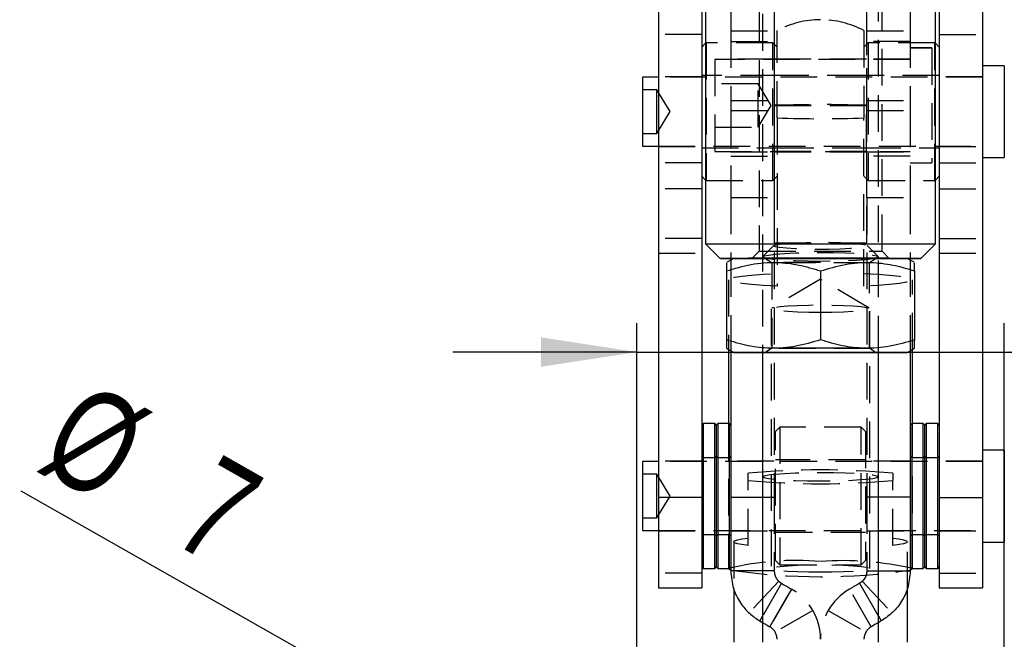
# Model space of a CAD drawing. Extents: x 96 to 729, y 56 to 572.
# Tile 11 of 14: x 348 to 416, y 465 to 508. Entities that reach past the tile are written whole.
import ezdxf

# ---------------------------------------------------------------- set-up
doc = ezdxf.new("R2010")
doc.units = 0
doc.header["$LTSCALE"] = 2
doc.linetypes.add('HIDDEN', pattern=[1.905, 1.27, -0.635])
doc.layers.get('0').update_dxf_attribs({"linetype": 'CONTINUOUS'})
doc.styles.add('SLDTEXTSTYLE0', font='TXT', dxfattribs={"width": 0.75})
doc.dimstyles.new('SLDDIMSTYLE0', dxfattribs={"dimtxt": 7, "dimasz": 6.604, "dimexe": 0, "dimexo": 0.0625, "dimgap": 1.75, "dimtad": 1, "dimdec": 3, "dimrnd": 1e-09, "dimzin": 12, "dimtxsty": 'SLDTEXTSTYLE0', "dimsah": 1, "dimcen": 0.09, "dimazin": 3, "dimtfac": 1, "dimtdec": 3, "dimtmove": 0, "dimatfit": 3, "dimtolj": 1, "dimtzin": 12})
doc.dimstyles.new('SLDDIMSTYLE5', dxfattribs={"dimtxt": 7, "dimasz": 6.604, "dimexe": 0, "dimexo": 0.0625, "dimgap": 1.75, "dimtad": 1, "dimdec": 3, "dimrnd": 1e-09, "dimzin": 12, "dimtxsty": 'SLDTEXTSTYLE0', "dimblk1": 'NONE', "dimsah": 1, "dimcen": 0, "dimazin": 3, "dimtfac": 1, "dimtdec": 3, "dimtmove": 0, "dimatfit": 3, "dimtolj": 1, "dimtzin": 12})

# ---------------------------------------------------------------- blocks, each defined once
blk = doc.blocks.new('_D_8')
at = {"color": 179, "linetype": 'CONTINUOUS'}
for p, q in [((390.5, 453.457), (390.5, 487.201)), ((415.9, 453.457), (415.9, 487.201)), ((390.5, 485.201), (377.8, 485.201)), ((390.5, 485.201), (415.9, 485.201)), ((415.9, 485.201), (445.455, 485.201))]:
    blk.add_line(p, q, dxfattribs=at)
for points in [[(390.5, 485.201), (383.896, 486.217), (383.896, 484.185)], [(415.9, 485.201), (422.504, 484.185), (422.504, 486.217)]]:
    blk.add_solid(points, dxfattribs=at)
at = {"color": 179, "linetype": 'CONTINUOUS', "insert": (421.665, 494.224, -13.508), "char_height": 7, "attachment_point": 1, "style": 'SLDTEXTSTYLE0'}
blk.add_mtext('25,4', dxfattribs=at)
blk = doc.blocks.new('_D_10')
at = {"color": 179, "linetype": 'CONTINUOUS'}
for q in [(347.972, 475.584), (393.544, 449.73)]:
    blk.add_line((387.456, 453.184), q, dxfattribs=at)
blk.add_solid([(387.456, 453.184), (382.213, 457.327), (381.21, 455.559)], dxfattribs=at)
at = {"color": 179, "linetype": 'CONTINUOUS', "char_height": 7, "attachment_point": 1, "rotation": 330.43311, "style": 'SLDTEXTSTYLE0'}
for s, insert in [('%%c', (352.396, 483.382, -13.508)), ('7', (361.631, 478.266, -13.508))]:
    blk.add_mtext(s, dxfattribs=dict(at, insert=insert))
blk = doc.blocks.new('_NONE')

msp = doc.modelspace()

# ---------------------------------------------------------------- linework, layer by layer
at = {"color": 7, "linetype": 'CONTINUOUS'}
for p, q in [((391.999963, 527.493593), (391.999963, 475.150996)), ((394.999962, 527.493593), (394.999962, 475.150996)), ((411.399962, 527.493593), (411.399962, 475.150996)), ((414.399962, 527.493593), (414.399962, 475.150996)), ((395.262462, 508.67441), (395.262462, 492.674415)), ((411.137462, 492.674415), (411.137462, 508.67441)), ((395.262462, 506.532256), (394.999962, 506.269758)), ((411.399962, 506.269758), (411.137462, 506.532256)), ((415.899962, 504.982253), (414.399962, 504.982253)), ((415.899962, 504.982253), (415.899962, 498.632257)), ((391.999963, 504.188505), (390.899963, 504.188505)), ((390.899963, 504.188505), (390.899963, 499.426004)), ((390.899963, 499.426004), (391.999963, 499.426004)), ((414.399962, 498.632257), (415.899962, 498.632257)), ((394.999962, 497.344752), (395.262462, 497.082253)), ((411.137462, 497.082253), (411.399962, 497.344752)), ((395.262462, 492.674415), (396.262463, 491.674413)), ((410.137462, 491.674413), (411.137462, 492.674415)), ((397.199963, 491.674413), (396.699962, 491.38574)), ((396.999962, 491.673705), (396.999962, 491.558944)), ((409.699962, 491.38574), (409.199962, 491.674413)), ((409.399962, 491.673705), (409.399962, 491.558944)), ((396.699962, 490.806033), (396.699962, 486.044497)), ((403.199962, 490.80689), (403.199962, 486.04535)), ((409.699962, 490.806033), (409.699962, 486.044497)), ((396.699962, 485.463087), (397.199963, 485.174415)), ((396.849962, 485.376486), (396.849962, 480.257788)), ((396.999962, 485.289884), (396.999962, 475.180746)), ((399.199962, 485.174415), (399.199962, 465.175596)), ((407.199962, 465.175596), (407.199962, 485.174415)), ((409.199962, 485.174415), (409.699962, 485.463087)), ((409.399962, 485.289884), (409.399962, 475.180746)), ((409.549962, 480.257788), (409.549962, 485.376486)), ((395.099962, 480.257788), (394.999962, 480.157786)), ((395.899962, 480.257788), (395.099962, 480.257788)), ((395.099962, 480.257788), (395.099962, 470.257786)), ((395.999962, 480.157786), (395.899962, 480.257788)), ((395.899962, 470.257786), (395.899962, 480.257788)), ((396.099962, 480.257788), (395.999962, 480.157786)), ((395.999962, 480.157786), (395.999962, 470.357784)), ((396.899962, 480.257788), (396.099962, 480.257788)), ((396.099962, 480.257788), (396.099962, 470.257786)), ((396.999962, 480.157786), (396.899962, 480.257788)), ((396.899962, 470.257786), (396.899962, 480.257788)), ((409.499962, 480.257788), (409.399962, 480.157786)), ((410.299962, 480.257788), (409.499962, 480.257788)), ((409.499962, 480.257788), (409.499962, 470.257786)), ((410.399962, 480.157786), (410.299962, 480.257788)), ((410.299962, 470.257786), (410.299962, 480.257788)), ((410.499962, 480.257788), (410.399962, 480.157786)), ((410.399962, 470.357784), (410.399962, 480.157786)), ((411.299962, 480.257788), (410.499962, 480.257788)), ((410.499962, 480.257788), (410.499962, 470.257786)), ((411.399962, 480.157786), (411.299962, 480.257788)), ((411.299962, 470.257786), (411.299962, 480.257788)), ((415.899962, 478.432787), (414.399962, 478.432787)), ((415.899962, 478.432787), (415.899962, 472.082787)), ((391.999963, 477.639035), (390.899963, 477.639035)), ((390.899963, 477.639035), (390.899963, 472.876535)), ((394.999962, 475.150996), (391.999963, 475.150996)), ((391.999963, 475.150996), (391.999963, 468.907786)), ((394.999962, 475.150996), (394.999962, 468.907786)), ((396.999962, 475.180746), (396.999962, 470.097245)), ((409.399962, 475.180746), (409.399962, 470.097245)), ((411.399962, 475.150996), (414.399962, 475.150996)), ((411.399962, 475.150996), (411.399962, 468.907786)), ((414.399962, 475.150996), (414.399962, 468.907786)), ((390.899963, 472.876535), (391.999963, 472.876535)), ((414.399962, 472.082787), (415.899962, 472.082787)), ((394.999962, 470.357784), (395.099962, 470.257786)), ((395.099962, 470.257786), (395.899962, 470.257786)), ((395.899962, 470.257786), (395.999962, 470.357784)), ((395.999962, 470.357784), (396.099962, 470.257786)), ((396.099962, 470.257786), (396.899962, 470.257786)), ((396.849962, 470.257786), (396.849962, 470.25098)), ((396.899962, 470.257786), (396.999962, 470.357784)), ((409.399962, 470.357784), (409.499962, 470.257786)), ((409.499962, 470.257786), (410.299962, 470.257786)), ((409.549962, 470.25098), (409.549962, 470.257786)), ((410.299962, 470.257786), (410.399962, 470.357784)), ((410.399962, 470.357784), (410.499962, 470.257786)), ((410.499962, 470.257786), (411.299962, 470.257786)), ((411.299962, 470.257786), (411.399962, 470.357784)), ((399.199962, 470.097245), (396.999962, 470.097245)), ((407.199962, 470.097245), (409.399962, 470.097245)), ((391.999963, 468.907786), (394.999962, 468.907786)), ((397.199962, 468.856987), (397.199962, 465.175332)), ((409.199962, 465.175332), (409.199962, 468.856987)), ((411.399962, 468.907786), (414.399962, 468.907786)), ((399.199962, 466.979553), (398.999962, 466.633142)), ((407.199962, 466.979553), (407.399962, 466.633142))]:
    msp.add_line(p, q, dxfattribs=at)
at = {"color": 7, "linetype": 'HIDDEN'}
for p, q in [((399.199962, 516.175431), (399.199962, 485.174415)), ((407.199962, 485.174415), (407.199962, 516.175431)), ((398.949962, 509.174411), (398.949962, 492.174414)), ((407.449962, 492.174414), (407.449962, 509.174411)), ((396.999962, 508.796361), (396.999962, 507.383031)), ((399.999962, 508.796361), (399.999962, 507.383031)), ((400.024962, 502.260108), (400.024962, 508.608666)), ((406.374962, 508.608666), (406.374962, 502.260108)), ((406.399962, 507.383031), (406.399962, 508.796361)), ((409.399962, 508.796361), (409.399962, 507.383031)), ((394.999962, 507.135254), (391.999963, 507.135254)), ((396.999962, 507.383031), (399.999962, 507.383031)), ((396.999962, 507.383031), (396.999962, 501.89126)), ((399.999962, 507.383031), (399.999962, 501.89126)), ((400.199962, 501.376864), (400.199962, 507.403907)), ((406.199962, 507.403907), (406.199962, 501.376864)), ((406.399962, 507.383031), (409.399962, 507.383031)), ((406.399962, 501.89126), (406.399962, 507.383031)), ((409.399962, 507.383031), (409.399962, 501.89126)), ((411.399962, 507.135254), (414.399962, 507.135254)), ((395.299963, 506.569755), (395.262462, 506.532256)), ((395.299963, 506.569755), (395.299963, 497.044754)), ((399.899962, 506.569755), (395.299963, 506.569755)), ((396.999962, 506.654468), (399.999962, 506.654468)), ((399.899962, 497.044754), (399.899962, 506.569755)), ((400.199962, 506.269758), (399.899962, 506.569755)), ((406.499962, 506.569755), (406.199962, 506.269758)), ((409.399962, 506.654468), (406.399962, 506.654468)), ((406.499962, 506.569755), (406.499962, 497.044754)), ((411.099962, 506.569755), (406.499962, 506.569755)), ((410.899962, 506.207106), (409.399962, 506.207106)), ((410.899962, 506.201339), (409.399962, 506.201339)), ((410.899962, 506.207106), (410.899962, 498.269607)), ((411.099962, 497.044754), (411.099962, 506.569755)), ((411.137462, 506.532256), (411.099962, 506.569755)), ((395.899962, 505.413358), (395.899962, 499.063355)), ((409.399962, 505.413358), (395.899962, 505.413358)), ((409.399962, 505.407584), (395.899962, 505.407584)), ((399.999962, 505.438355), (396.999962, 505.438355)), ((399.999962, 505.432588), (396.999962, 505.432588)), ((406.374962, 505.438355), (400.024962, 505.438355)), ((406.374962, 505.432588), (400.024962, 505.432588)), ((409.399962, 505.438355), (406.399962, 505.438355)), ((409.399962, 505.432588), (406.399962, 505.432588)), ((394.999962, 504.207258), (391.999963, 504.207258)), ((414.399962, 504.188505), (391.999963, 504.188505)), ((400.199962, 504.307252), (394.999962, 504.307252)), ((406.199962, 504.307252), (400.199962, 504.307252)), ((411.399962, 504.307252), (406.199962, 504.307252)), ((414.399962, 504.207258), (411.399962, 504.207258)), ((398.899962, 503.738356), (395.899962, 503.738356)), ((398.899962, 503.732589), (395.899962, 503.732589)), ((398.899962, 500.738357), (398.899962, 503.738356)), ((399.801253, 502.23836), (398.899962, 503.738356)), ((399.801253, 502.232586), (398.899962, 503.732589)), ((391.899962, 503.307258), (390.899963, 503.307258)), ((391.899962, 500.851576), (391.899962, 503.307258)), ((392.801253, 501.807255), (391.899962, 503.307258)), ((396.999962, 502.585453), (399.999962, 502.585453)), ((398.899962, 500.738357), (399.801253, 502.23836)), ((398.899962, 500.732583), (399.801253, 502.232586)), ((406.374962, 502.260108), (400.024962, 502.260108)), ((400.024962, 499.085111), (400.024962, 502.260108)), ((400.024962, 502.231141), (406.374962, 502.231141)), ((406.374962, 499.085111), (406.374962, 502.260108)), ((406.399962, 502.585453), (409.399962, 502.585453)), ((391.899962, 500.307252), (392.801253, 501.807255)), ((396.999962, 501.89126), (399.999962, 501.89126)), ((396.999962, 501.89126), (396.999962, 495.888357)), ((399.999962, 501.89126), (399.999962, 495.888357)), ((406.399962, 501.89126), (409.399962, 501.89126)), ((406.399962, 495.888357), (406.399962, 501.89126)), ((409.399962, 501.89126), (409.399962, 495.888357)), ((391.899962, 500.307252), (391.899962, 500.851576)), ((400.199962, 501.376864), (400.199962, 489.761365)), ((406.199962, 489.761365), (406.199962, 501.376864)), ((390.899963, 500.307252), (391.899962, 500.307252)), ((395.899962, 500.738357), (398.899962, 500.738357)), ((395.899962, 500.732583), (398.899962, 500.732583)), ((398.899962, 500.732583), (398.899962, 500.738357)), ((391.999963, 499.426004), (414.399962, 499.426004)), ((391.999963, 499.407251), (394.999962, 499.407251)), ((411.399962, 499.407251), (414.399962, 499.407251)), ((394.999962, 499.307257), (400.199962, 499.307257)), ((395.899962, 499.063355), (395.899962, 499.057588)), ((395.899962, 499.063355), (409.399962, 499.063355)), ((395.899962, 499.057588), (409.399962, 499.057588)), ((396.999962, 499.038358), (399.999962, 499.038358)), ((396.999962, 499.032584), (399.999962, 499.032584)), ((396.999962, 498.734643), (399.999962, 498.734643)), ((400.024962, 492.733669), (400.024962, 499.085111)), ((400.024962, 499.085111), (406.374962, 499.085111)), ((406.374962, 499.056143), (400.024962, 499.056143)), ((400.024962, 499.038358), (406.374962, 499.038358)), ((400.024962, 499.032584), (406.374962, 499.032584)), ((400.199962, 499.307257), (406.199962, 499.307257)), ((406.199962, 499.307257), (411.399962, 499.307257)), ((406.374962, 499.085111), (406.374962, 492.733669)), ((406.399962, 499.038358), (409.399962, 499.038358)), ((406.399962, 499.032584), (409.399962, 499.032584)), ((409.399962, 498.734643), (406.399962, 498.734643)), ((394.999962, 498.270814), (391.999963, 498.270814)), ((409.399962, 498.269607), (410.899962, 498.269607)), ((409.399962, 498.263833), (410.899962, 498.263833)), ((410.899962, 498.269607), (410.899962, 498.263833)), ((411.399962, 498.270814), (414.399962, 498.270814)), ((395.262462, 497.082253), (395.299963, 497.044754)), ((395.299963, 497.044754), (399.899962, 497.044754)), ((399.899962, 497.044754), (400.199962, 497.344752)), ((406.199962, 497.344752), (406.499962, 497.044754)), ((406.499962, 497.044754), (411.099962, 497.044754)), ((411.099962, 497.044754), (411.137462, 497.082253)), ((394.999962, 496.479255), (391.999963, 496.479255)), ((411.399962, 496.479255), (414.399962, 496.479255)), ((396.999962, 495.888357), (396.999962, 491.673705)), ((396.999962, 495.888357), (399.999962, 495.888357)), ((399.999962, 495.888357), (399.999962, 475.180746)), ((406.399962, 495.888357), (406.399962, 475.180746)), ((406.399962, 495.888357), (409.399962, 495.888357)), ((409.399962, 495.888357), (409.399962, 491.673705)), ((394.999962, 493.049604), (391.999963, 493.049604)), ((406.374962, 492.733669), (400.024962, 492.733669)), ((400.024962, 492.707585), (400.024962, 492.733669)), ((400.024962, 492.707585), (406.374962, 492.707585)), ((406.374962, 492.707585), (406.374962, 492.733669)), ((411.399962, 493.049604), (414.399962, 493.049604)), ((391.999963, 492.027608), (394.999962, 492.027608)), ((398.949962, 492.174414), (398.449962, 491.674413)), ((399.976593, 492.556092), (399.211878, 491.79591)), ((407.188047, 491.79591), (406.423331, 492.556092)), ((407.949962, 491.674413), (407.449962, 492.174414)), ((411.399962, 492.027608), (414.399962, 492.027608)), ((396.999962, 491.558944), (396.999962, 485.289884)), ((399.409393, 491.674413), (399.824962, 491.38343)), ((399.824962, 491.38343), (399.824962, 485.465397)), ((406.574962, 491.38343), (406.990531, 491.674413)), ((406.574962, 485.465397), (406.574962, 491.38343)), ((409.399962, 491.558944), (409.399962, 485.289884)), ((396.849962, 490.191755), (396.849962, 485.376486)), ((403.199962, 490.234551), (399.828091, 488.231239)), ((406.571834, 488.231239), (403.199962, 490.234551)), ((409.549962, 485.376486), (409.549962, 490.191755)), ((399.799962, 488.197674), (399.799962, 470.25098)), ((406.599962, 470.25098), (406.599962, 488.197674)), ((403.199962, 486.04535), (403.199962, 486.041942)), ((399.824962, 485.465397), (399.409393, 485.174415)), ((406.990531, 485.174415), (406.574962, 485.465397)), ((396.849962, 480.257788), (396.849962, 470.257786)), ((400.399962, 480.020286), (400.099962, 479.720284)), ((400.099962, 470.795286), (400.099962, 479.720284)), ((400.399962, 480.020286), (400.399962, 470.495284)), ((405.999962, 480.020286), (400.399962, 480.020286)), ((405.999962, 470.495284), (405.999962, 480.020286)), ((406.299962, 479.720284), (405.999962, 480.020286)), ((406.299962, 479.720284), (406.299962, 470.795286)), ((409.549962, 470.257786), (409.549962, 480.257788)), ((394.999962, 477.657785), (391.999963, 477.657785)), ((414.399962, 477.639035), (391.999963, 477.639035)), ((395.099962, 477.907785), (394.999962, 478.007787)), ((395.899962, 477.907785), (395.099962, 477.907785)), ((395.999962, 478.007787), (395.899962, 477.907785)), ((396.099962, 477.907785), (395.999962, 478.007787)), ((396.899962, 477.907785), (396.099962, 477.907785)), ((396.999962, 478.007787), (396.899962, 477.907785)), ((399.999962, 477.657785), (396.999962, 477.657785)), ((406.299962, 477.757786), (400.099962, 477.757786)), ((409.399962, 477.657785), (406.399962, 477.657785)), ((409.499962, 477.907785), (409.399962, 478.007787)), ((410.299962, 477.907785), (409.499962, 477.907785)), ((410.399962, 478.007787), (410.299962, 477.907785)), ((410.499962, 477.907785), (410.399962, 478.007787)), ((411.299962, 477.907785), (410.499962, 477.907785)), ((411.399962, 478.007787), (411.299962, 477.907785)), ((414.399962, 477.657785), (411.399962, 477.657785)), ((391.899962, 476.757784), (390.899963, 476.757784)), ((391.899962, 474.302106), (391.899962, 476.757784)), ((392.801253, 475.257785), (391.899962, 476.757784)), ((398.199962, 476.329246), (398.199962, 476.83935)), ((398.199962, 471.842569), (398.199962, 476.329246)), ((408.199962, 476.83935), (408.199962, 476.329246)), ((408.199962, 471.842569), (408.199962, 476.329246)), ((391.899962, 473.757786), (392.801253, 475.257785)), ((399.199962, 475.180746), (399.999962, 475.180746)), ((399.999962, 475.180746), (399.999962, 470.097245)), ((406.399962, 475.180746), (406.399962, 470.097245)), ((407.199962, 475.180746), (406.399962, 475.180746)), ((391.899962, 473.757786), (391.899962, 474.302106)), ((390.899963, 473.757786), (391.899962, 473.757786)), ((391.999963, 472.876535), (414.399962, 472.876535)), ((391.999963, 472.857785), (394.999962, 472.857785)), ((394.999962, 472.507787), (395.099962, 472.607785)), ((395.099962, 472.607785), (395.899962, 472.607785)), ((395.899962, 472.607785), (395.999962, 472.507787)), ((395.999962, 472.507787), (396.099962, 472.607785)), ((396.099962, 472.607785), (396.899962, 472.607785)), ((396.899962, 472.607785), (396.999962, 472.507787)), ((396.999962, 472.857785), (399.999962, 472.857785)), ((400.099962, 472.757787), (406.299962, 472.757787)), ((406.399962, 472.857785), (409.399962, 472.857785)), ((409.399962, 472.507787), (409.499962, 472.607785)), ((409.499962, 472.607785), (410.299962, 472.607785)), ((410.299962, 472.607785), (410.399962, 472.507787)), ((410.399962, 472.507787), (410.499962, 472.607785)), ((410.499962, 472.607785), (411.299962, 472.607785)), ((411.299962, 472.607785), (411.399962, 472.507787)), ((411.399962, 472.857785), (414.399962, 472.857785)), ((397.199962, 472.097621), (397.199962, 468.856987)), ((409.199962, 468.856987), (409.199962, 472.097621)), ((400.099962, 470.795286), (400.399962, 470.495284)), ((400.399962, 470.495284), (405.999962, 470.495284)), ((405.999962, 470.495284), (406.299962, 470.795286)), ((394.999962, 469.929785), (391.999963, 469.929785)), ((399.999962, 470.097245), (399.199962, 470.097245)), ((406.399962, 470.097245), (407.199962, 470.097245)), ((411.399962, 469.929785), (414.399962, 469.929785)), ((400.313974, 469.369632), (398.256011, 467.186791)), ((400.499962, 469.231219), (399.199962, 466.979553)), ((399.699088, 466.229503), (401.199088, 468.82758)), ((401.199962, 468.827073), (399.699962, 466.228996)), ((401.199088, 468.82758), (401.199962, 468.827073)), ((405.200836, 468.82758), (405.199962, 468.827073)), ((406.700836, 466.229503), (405.200836, 468.82758)), ((405.899962, 469.231219), (407.199962, 466.979553)), ((406.08595, 469.369632), (408.143914, 467.186791)), ((402.664064, 467.362971), (400.065988, 465.862972)), ((403.735861, 467.362971), (406.333937, 465.862972)), ((399.699088, 466.229503), (399.699962, 466.228996)), ((406.700836, 466.229503), (406.699962, 466.228996))]:
    msp.add_line(p, q, dxfattribs=at)
at = {"color": 8, "linetype": 'CONTINUOUS'}
for p, q in [((396.999962, 475.180746), (399.199962, 475.180746)), ((409.399962, 475.180746), (407.199962, 475.180746))]:
    msp.add_line(p, q, dxfattribs=at)
at = {"color": 7, "linetype": 'CONTINUOUS', "flags": 128}
for points in [[(395.262462, 492.674415), (395.262462, 492.674415), (395.360186, 492.674698), (395.650951, 492.674974), (396.127598, 492.675235), (396.77839, 492.675473), (397.587302, 492.675689), (398.534417, 492.675875), (399.596413, 492.676017), (400.74714, 492.676129), (401.958264, 492.676196), (403.199962, 492.676218), (404.441661, 492.676196), (405.652785, 492.676129), (406.803512, 492.676017), (407.865508, 492.675875), (408.812622, 492.675689), (409.621535, 492.675473), (410.272327, 492.675235), (410.748973, 492.674974), (411.039739, 492.674698), (411.137462, 492.674415), (411.137462, 492.674415)], [(410.137462, 491.674413), (410.037673, 491.674681), (409.741174, 491.674942), (409.256498, 491.67518), (408.597585, 491.675404), (407.783393, 491.675598), (406.837344, 491.675754), (405.786654, 491.675873), (404.66155, 491.675955), (403.494398, 491.675985), (402.318776, 491.675978), (401.168504, 491.675918), (400.076674, 491.675821), (399.074695, 491.67568), (398.191392, 491.675501), (397.452176, 491.6753), (396.878315, 491.675061), (396.486315, 491.674808), (396.287455, 491.674547), (396.287455, 491.674279), (396.486315, 491.674018), (396.878315, 491.673765), (397.198592, 491.673623)], [(397.199963, 491.674413), (397.225557, 491.67454), (397.429008, 491.674785), (397.828983, 491.675024), (398.411859, 491.675232), (399.157789, 491.675419), (400.041369, 491.675575), (401.032512, 491.675687), (402.097465, 491.675754), (403.199962, 491.675776)], [(403.199962, 491.675776), (404.302459, 491.675754), (405.367412, 491.675687), (406.358555, 491.675575), (407.242136, 491.675419), (407.988066, 491.675232), (408.570942, 491.675024), (408.970916, 491.674785), (409.174367, 491.67454), (409.199962, 491.674413)], [(409.201332, 491.673623), (409.256498, 491.673646), (409.741174, 491.673891), (410.037673, 491.674145), (410.137462, 491.674413)], [(399.199962, 485.173398), (399.157789, 485.173405), (398.411859, 485.173591), (397.828983, 485.173807), (397.429008, 485.174042), (397.225557, 485.174288), (397.225557, 485.174541), (397.429008, 485.174787), (397.828983, 485.175022), (398.411859, 485.175234), (399.157789, 485.17542), (400.041369, 485.175573), (401.032512, 485.175685), (402.097465, 485.175752), (403.199962, 485.175778)], [(403.199962, 485.175778), (404.302459, 485.175752), (405.367412, 485.175685), (406.358555, 485.175573), (407.242136, 485.17542), (407.988066, 485.175234), (408.570942, 485.175022), (408.970916, 485.174787), (409.174367, 485.174541), (409.174367, 485.174288), (408.970916, 485.174042), (408.570942, 485.173807), (407.988066, 485.173591), (407.242136, 485.173405), (407.199962, 485.173398)], [(396.849962, 470.25098), (396.856356, 470.229072), (396.999962, 470.145469)], [(409.399962, 470.145469), (409.543568, 470.229072), (409.549962, 470.25098)], [(398.999962, 466.633142), (399.087256, 466.582742), (399.174589, 466.532321), (399.199962, 466.517673)], [(407.399962, 466.633142), (407.312668, 466.582742), (407.225335, 466.532321), (407.199962, 466.517673)]]:
    msp.add_lwpolyline(points, dxfattribs=at)
at = {"color": 7, "linetype": 'HIDDEN', "flags": 128}
for points in [[(399.966962, 492.536914), (400.068533, 492.598747), (400.366863, 492.65669), (400.843207, 492.707108), (401.467634, 492.746835), (402.20091, 492.773366), (402.99696, 492.785049), (403.805766, 492.781137), (404.576507, 492.761877), (405.260754, 492.728484), (405.815514, 492.68305), (406.20593, 492.628437), (406.407469, 492.56808), (406.407469, 492.505756), (406.20593, 492.445392), (405.815514, 492.390779), (405.260754, 492.345353), (404.576507, 492.311959), (403.805766, 492.292699), (402.99696, 492.288788), (402.20091, 492.300463), (401.467634, 492.326994), (400.843207, 492.366721), (400.366863, 492.417139), (400.068533, 492.47509), (399.966962, 492.536914)], [(398.949962, 492.174414), (398.974876, 492.17431), (399.172436, 492.174108), (399.558319, 492.173915), (400.114481, 492.173751), (400.814917, 492.173617), (401.626875, 492.17352), (402.512389, 492.17346), (403.430053, 492.173453), (404.336958, 492.173483), (405.190698, 492.173557), (405.951354, 492.173676), (406.583358, 492.173833), (407.057158, 492.174012), (407.3506, 492.174205), (407.449962, 492.174414), (407.449962, 492.174414)], [(399.199962, 491.772187), (399.300251, 491.840635), (399.596087, 491.905649), (400.072636, 491.96398), (400.706003, 492.012684), (401.464427, 492.049334), (402.309879, 492.07208), (403.199962, 492.079792), (404.090046, 492.07208), (404.935497, 492.049334), (405.693921, 492.012684), (406.327288, 491.96398), (406.803838, 491.905649), (407.099674, 491.840635), (407.199962, 491.772187), (407.099674, 491.703738), (406.803838, 491.638725), (406.327288, 491.580401), (405.693921, 491.53169), (404.935497, 491.495048), (404.090046, 491.472294), (403.199962, 491.464582), (402.309879, 491.472294), (401.464427, 491.495048), (400.706003, 491.53169), (400.072636, 491.580401), (399.596087, 491.638725), (399.300251, 491.703738), (399.199962, 491.772187)], [(397.198592, 491.673623), (397.452176, 491.673534), (398.191392, 491.673325), (399.074695, 491.673146), (400.076674, 491.673005), (401.168504, 491.672908), (402.318776, 491.672848), (403.494398, 491.672841), (404.66155, 491.672871), (405.786654, 491.672953), (406.837344, 491.673072), (407.783393, 491.673228), (408.597585, 491.673422), (409.201332, 491.673623)], [(409.199962, 491.674413), (409.174367, 491.674286), (408.970916, 491.67404), (408.570942, 491.673809), (407.988066, 491.673593), (407.242136, 491.673407), (406.358555, 491.673258), (405.367412, 491.673146), (404.302459, 491.673072), (403.199962, 491.673049), (402.097465, 491.673072), (401.032512, 491.673146), (400.041369, 491.673258), (399.157789, 491.673407), (398.411859, 491.673593), (397.828983, 491.673809), (397.429008, 491.67404), (397.225557, 491.674286), (397.199963, 491.674413)], [(407.949962, 491.674413), (407.85273, 491.674197), (407.565012, 491.673988), (407.098589, 491.673795), (406.472555, 491.673631), (405.712541, 491.673497), (404.849662, 491.6734), (403.919244, 491.673347), (402.959379, 491.673333), (402.009363, 491.67337), (401.10809, 491.673444), (400.292459, 491.673564), (399.595861, 491.673713), (399.046816, 491.673891), (398.667801, 491.674093), (398.474333, 491.674301), (398.474333, 491.674525), (398.667801, 491.674733), (399.046816, 491.674934), (399.595861, 491.675113), (400.292459, 491.67527), (401.10809, 491.675381), (402.009363, 491.675456), (402.959379, 491.675493), (403.919244, 491.675478), (404.849662, 491.675426), (405.712541, 491.675329), (406.472555, 491.675195), (407.098589, 491.675031), (407.565012, 491.674838), (407.85273, 491.674629), (407.949962, 491.674413)], [(403.199962, 491.673556), (404.074128, 491.673578), (404.901167, 491.673646), (405.636493, 491.673757), (406.240466, 491.673899), (406.680524, 491.67407), (406.932944, 491.674264), (406.984118, 491.674465), (406.831288, 491.674659), (406.482692, 491.674845), (405.957122, 491.675002), (405.282914, 491.675136), (404.496413, 491.675225), (403.64002, 491.67527), (402.759904, 491.67527), (401.903511, 491.675225), (401.11701, 491.675136), (400.442802, 491.675002), (399.917233, 491.674845), (399.568637, 491.674659), (399.415806, 491.674465), (399.46698, 491.674264), (399.7194, 491.67407), (400.159459, 491.673899), (400.763431, 491.673757), (401.498758, 491.673646), (402.325797, 491.673578), (403.199962, 491.673556)], [(403.199962, 491.384198), (402.392272, 491.384176), (401.631522, 491.384109), (400.961923, 491.384004), (400.422392, 491.383863), (400.044282, 491.383699), (399.84957, 491.38352), (399.84957, 491.383334), (400.044282, 491.383155), (400.422392, 491.382991), (400.961923, 491.382857), (401.631522, 491.382752), (402.392272, 491.382685), (403.199962, 491.382663), (404.007653, 491.382685), (404.768403, 491.382752), (405.438001, 491.382857), (405.977533, 491.382991), (406.355642, 491.383155), (406.550355, 491.383334), (406.574962, 491.38343)], [(400.199962, 489.761365), (399.24751, 489.809555), (398.422475, 489.870069), (397.751453, 489.940953), (397.256077, 490.019922), (396.952316, 490.104427), (396.849962, 490.191755), (396.952316, 490.279076), (397.256077, 490.363588), (397.751453, 490.442556), (398.422475, 490.513434), (399.24751, 490.573947), (400.199962, 490.622145)], [(406.199962, 490.622145), (407.152414, 490.573947), (407.97745, 490.513434), (408.648471, 490.442556), (409.143847, 490.363588), (409.447609, 490.279076), (409.549962, 490.191755), (409.447609, 490.104427), (409.143847, 490.019922), (408.648471, 489.940953), (407.97745, 489.870069), (407.152414, 489.809555), (406.199962, 489.761365)], [(403.199962, 487.936211), (402.386289, 487.94381), (401.619903, 487.966162), (400.945345, 488.00197), (400.401817, 488.049147), (400.020907, 488.104959), (399.824752, 488.166158), (399.824752, 488.22919), (400.020907, 488.290389), (400.401817, 488.346201), (400.945345, 488.393386), (401.619903, 488.429193), (402.386289, 488.451545), (403.199962, 488.459137), (404.013635, 488.451545), (404.780021, 488.429193), (405.454579, 488.393386), (405.998107, 488.346201), (406.379017, 488.290389), (406.575172, 488.22919), (406.575172, 488.166158), (406.379017, 488.104959), (405.998107, 488.049147), (405.454579, 488.00197), (404.780021, 487.966162), (404.013635, 487.94381), (403.199962, 487.936211)], [(407.199962, 485.173398), (406.358555, 485.173256), (405.367412, 485.173144), (404.302459, 485.173074), (403.199962, 485.173051), (402.097465, 485.173074), (401.032512, 485.173144), (400.041369, 485.173256), (399.199962, 485.173398)], [(403.199962, 485.173554), (404.074128, 485.173576), (404.901167, 485.173644), (405.636493, 485.173755), (406.240466, 485.173901), (406.680524, 485.174072), (406.932944, 485.174266), (406.984118, 485.174463), (406.831288, 485.174661), (406.482692, 485.174843), (405.957122, 485.175003), (405.282914, 485.175134), (404.496413, 485.175223), (403.64002, 485.175268), (402.759904, 485.175268), (401.903511, 485.175223), (401.11701, 485.175134), (400.442802, 485.175003), (399.917233, 485.174843), (399.568637, 485.174661), (399.415806, 485.174463), (399.46698, 485.174266), (399.7194, 485.174072), (400.159459, 485.173901), (400.763431, 485.173755), (401.498758, 485.173644), (402.325797, 485.173576), (403.199962, 485.173554)], [(403.199962, 485.464633), (402.392272, 485.464656), (401.631522, 485.464719), (400.961923, 485.464823), (400.422392, 485.464961), (400.044282, 485.465125), (399.84957, 485.465308), (399.84957, 485.46549), (400.044282, 485.465669), (400.422392, 485.465833), (400.961923, 485.465971), (401.631522, 485.466079), (402.392272, 485.466142), (403.199962, 485.466164), (404.007653, 485.466142), (404.768403, 485.466079), (405.438001, 485.465971), (405.977533, 485.465833), (406.355642, 485.465669), (406.550355, 485.46549), (406.550355, 485.465308), (406.355642, 485.465125), (405.977533, 485.464961), (405.438001, 485.464823), (404.768403, 485.464719), (404.007653, 485.464656), (403.199962, 485.464633)], [(399.199962, 476.584298), (399.300251, 476.652746), (399.596087, 476.71776), (400.072636, 476.776087), (400.706003, 476.824791), (401.464427, 476.861441), (402.309879, 476.884191), (403.199962, 476.891902), (404.090046, 476.884191), (404.935497, 476.861441), (405.693921, 476.824791), (406.327288, 476.776087), (406.803838, 476.71776), (407.099674, 476.652746), (407.199962, 476.584298), (407.099674, 476.515849), (406.803838, 476.450832), (406.327288, 476.392508), (405.693921, 476.3438), (404.935497, 476.307155), (404.090046, 476.284404), (403.199962, 476.276693), (402.309879, 476.284404), (401.464427, 476.307155), (400.706003, 476.3438), (400.072636, 476.392508), (399.596087, 476.450832), (399.300251, 476.515849), (399.199962, 476.584298)], [(398.199962, 471.842569), (397.769573, 471.901399), (397.4554, 471.964427), (397.264165, 472.030305), (397.199962, 472.097621), (397.264165, 472.164941), (397.4554, 472.230819), (397.769573, 472.293847), (398.199962, 472.352677)], [(408.199962, 472.352677), (408.630351, 472.293847), (408.944525, 472.230819), (409.135759, 472.164941), (409.199962, 472.097621), (409.135759, 472.030305), (408.944525, 471.964427), (408.630351, 471.901399), (408.199962, 471.842569)], [(403.199962, 469.989517), (402.386289, 469.997113), (401.619903, 470.019464), (400.945345, 470.055272), (400.401817, 470.102449), (400.020907, 470.158261), (399.824752, 470.219464), (399.824752, 470.282496), (400.020907, 470.343695), (400.401817, 470.399507), (400.945345, 470.446688), (401.619903, 470.482496), (402.386289, 470.504847), (403.199962, 470.512443), (404.013635, 470.504847), (404.780021, 470.482496), (405.454579, 470.446688), (405.998107, 470.399507), (406.379017, 470.343695), (406.575172, 470.282496), (406.575172, 470.219464), (406.379017, 470.158261), (405.998107, 470.102449), (405.454579, 470.055272), (404.780021, 470.019464), (404.013635, 469.997113), (403.199962, 469.989517)], [(400.499962, 469.231219), (400.587256, 469.18082), (400.674589, 469.130398), (400.761955, 469.079957), (400.849349, 469.029502), (400.936764, 468.979032), (401.024196, 468.928554), (401.11164, 468.878065), (401.199088, 468.82758)], [(405.899962, 469.231219), (405.812668, 469.18082), (405.725335, 469.130398), (405.63797, 469.079957), (405.550576, 469.029502), (405.46316, 468.979032), (405.375728, 468.928554), (405.288285, 468.878065), (405.200836, 468.82758)], [(399.199962, 466.517673), (399.261955, 466.48188), (399.349349, 466.431425), (399.436764, 466.380955), (399.524196, 466.330477), (399.61164, 466.279992), (399.699088, 466.229503)], [(407.199962, 466.517673), (407.137969, 466.48188), (407.050576, 466.431425), (406.96316, 466.380955), (406.875728, 466.330477), (406.788285, 466.279992), (406.700836, 466.229503)]]:
    msp.add_lwpolyline(points, dxfattribs=at)
at = {"color": 7, "linetype": 'HIDDEN'}
for centre, radius, start, end in [((403.199962, 501.807254), 6.35, 90, 118.19286056), ((403.199962, 501.807254), 6.35, 61.80713944, 90), ((403.199962, 425.415735), 76.880464, 87.76365826, 92.23634174), ((403.199962, 578.198774), 76.880464, 267.76365826, 272.23634174), ((403.199962, 420.753377), 56.308404, 84.90561466, 95.09438534), ((403.199962, 532.415218), 56.308404, 264.90561466, 275.09438534), ((401.508465, 451.204104), 19.608292, 85.05126421, 103.74364741), ((403.199962, 511.653202), 41.968226, 261.50455321, 278.49544679), ((404.758123, 449.470236), 21.326065, 77.01511423, 94.18997415), ((399.199962, 465.362972), 4, 0, 60), ((407.199962, 465.362972), 4, 120, 180), ((399.199962, 465.362972), 1, 0, 60), ((407.199962, 465.362972), 1, 120, 180)]:
    msp.add_arc(centre, radius, start, end, dxfattribs=at)
at = {"color": 7, "linetype": 'CONTINUOUS'}
for points, knots in [([(396.699962, 490.806033), (397.264111, 490.973789), (398.404642, 491.312939), (400.094497, 491.437178), (401.709901, 491.255364), (402.70025, 490.957291), (403.199962, 490.80689)], [0, 0, 0, 0, 0.264602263, 0.5349424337, 0.765340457, 1, 1, 1, 1]), ([(396.699962, 491.345433), (396.699962, 491.351495), (396.699962, 491.368961), (396.699962, 491.116115), (396.699962, 490.874854), (396.699962, 490.806033)], [0, 0, 0, 0, 0.275362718, 0.793294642, 1, 1, 1, 1]), ([(403.199962, 490.80689), (403.764111, 490.974498), (404.904641, 491.313349), (406.594498, 491.437139), (408.2099, 491.254907), (409.20025, 490.956569), (409.699962, 490.806033)], [0, 0, 0, 0, 0.264602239, 0.534942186, 0.765340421, 1, 1, 1, 1]), ([(409.699962, 490.806033), (409.699962, 490.874854), (409.699962, 491.11183), (409.699962, 491.366074), (409.699962, 491.349562), (409.699962, 491.343562)], [0, 0, 0, 0, 0.2067010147, 0.71174314, 1, 1, 1, 1]), ([(403.199962, 486.04535), (402.635813, 485.877594), (401.495282, 485.538444), (399.805428, 485.414206), (398.190023, 485.596019), (397.199674, 485.894094), (396.699962, 486.044497)], [0, 0, 0, 0, 0.264602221, 0.534942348, 0.765340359, 1, 1, 1, 1]), ([(396.699962, 486.044497), (396.699962, 485.975557), (396.699962, 485.738171), (396.699962, 485.483176), (396.699962, 485.499324), (396.699962, 485.505209)], [0, 0, 0, 0, 0.206423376, 0.710789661, 1, 1, 1, 1]), ([(409.699962, 486.044497), (409.135814, 485.876889), (407.995283, 485.538039), (406.305426, 485.414241), (404.690025, 485.596482), (403.699675, 485.894816), (403.199962, 486.04535)], [0, 0, 0, 0, 0.26460226, 0.53494226, 0.765340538, 1, 1, 1, 1]), ([(409.699962, 485.503354), (409.699962, 485.497396), (409.699962, 485.480286), (409.699962, 485.733878), (409.699962, 485.975558), (409.699962, 486.044497)], [0, 0, 0, 0, 0.276329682, 0.793571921, 1, 1, 1, 1]), ([(396.999962, 470.097245), (397.036848, 469.683084), (397.106711, 468.898665), (397.615365, 467.890589), (398.250921, 467.129903), (398.762513, 466.790617), (398.999962, 466.633142)], [0, 0, 0, 0, 0.297193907, 0.562884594, 0.797117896, 1, 1, 1, 1]), ([(409.399962, 470.097245), (409.363076, 469.683084), (409.293213, 468.898665), (408.78456, 467.890589), (408.149003, 467.129903), (407.637411, 466.790617), (407.399962, 466.633142)], [0, 0, 0, 0, 0.297193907, 0.562884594, 0.797117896, 1, 1, 1, 1])]:
    msp.add_open_spline(points, degree=3, knots=knots, dxfattribs=at)
at = {"color": 7, "linetype": 'HIDDEN'}
for points in [[(399.999962, 470.097245), (400.008895, 469.994291), (400.025593, 469.801831), (400.151617, 469.549015), (400.309481, 469.35805), (400.440305, 469.270941), (400.499962, 469.231219)], [(406.399962, 470.097245), (406.39103, 469.994291), (406.374332, 469.801831), (406.248307, 469.549015), (406.090444, 469.35805), (405.95962, 469.270941), (405.899962, 469.231219)]]:
    msp.add_open_spline(points, degree=3, knots=[0, 0, 0, 0, 0.309149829, 0.577916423, 0.807525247, 1, 1, 1, 1], dxfattribs=at)

# ---------------------------------------------------------------- dimensions: what is measured, and where the dimension line sits
at = {"color": 179, "linetype": 'CONTINUOUS'}
dim = msp.add_linear_dim(base=(415.899962, 485.200835), p1=(390.499962, 451.457386), p2=(415.899962, 451.457386), dimstyle='SLDDIMSTYLE0', dxfattribs=at)
dim.commit()
dim.dimension.update_dxf_attribs({"geometry": '_D_8', "text_midpoint": (433.56017, 485.200835), "dimtype": 160})
dim = msp.add_diameter_dim_2p(p1=(393.544193, 449.730348), p2=(387.455732, 453.184424), dimstyle='SLDDIMSTYLE5', dxfattribs=at)
dim.commit()
dim.dimension.update_dxf_attribs({"geometry": '_D_10', "text_midpoint": (356.936957, 470.498214), "dimtype": 163})

doc.saveas('drawing.dxf')
